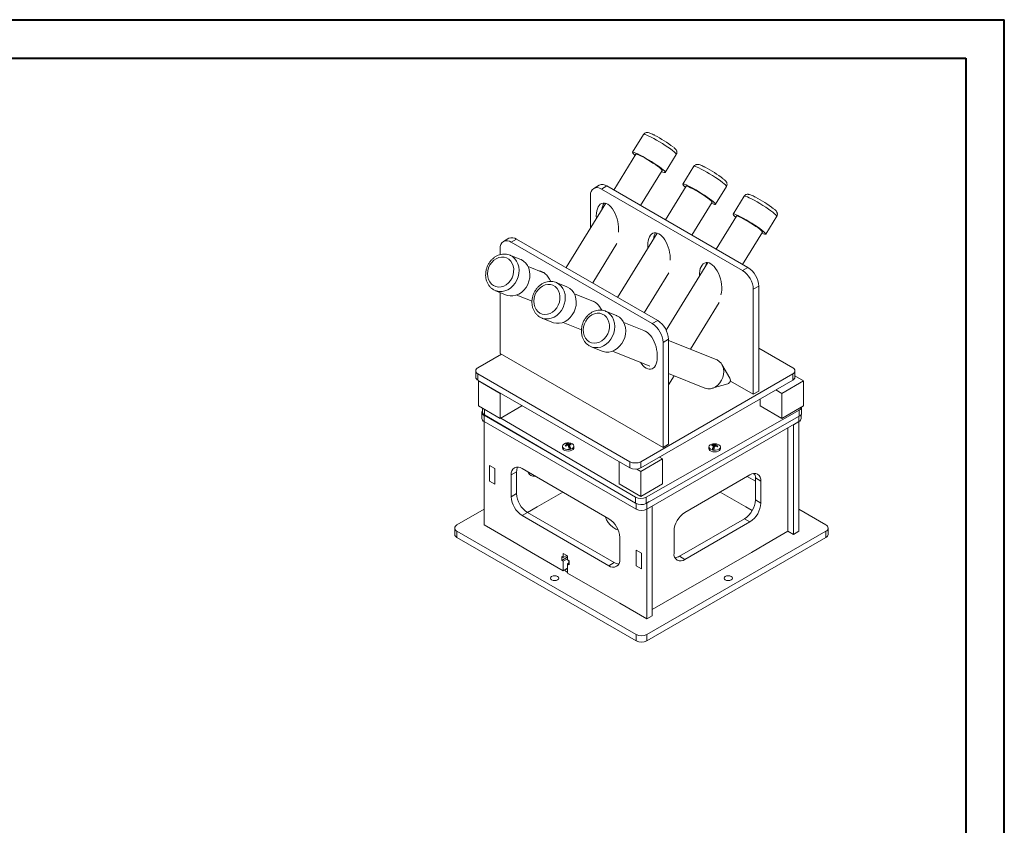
# Model space of a CAD drawing. Header units: millimetres. Extents: x 0 to 594, y 0 to 420.
# Tile 3 of 3: x 337 to 594, y 210 to 420. Entities that reach past the tile are written whole.
import ezdxf

# ---------------------------------------------------------------- set-up
doc = ezdxf.new("R2010")
doc.units = ezdxf.units.MM

msp = doc.modelspace()

# ---------------------------------------------------------------- linework, layer by layer
at = {"color": 7, "linetype": 'Continuous', "lineweight": 40}
for p, q in [((0.079, 420.215), (594.079, 420.215)), ((594.079, 0.215), (594.079, 420.215)), ((25.079, 410.215), (584.079, 410.215)), ((584.079, 410.215), (584.079, 10.215))]:
    msp.add_line(p, q, dxfattribs=at)
at = {"color": 7, "linetype": 'Continuous', "lineweight": 15}
for p, q in [((500.074, 390.301), (497.205, 385.644)), ((498.057, 385.119), (492.322, 375.808)), ((505.72, 380.399), (508.588, 385.057)), ((499.253, 371.807), (504.868, 380.924)), ((513.151, 381.994), (510.283, 377.337)), ((488.477, 377.071), (487.063, 376.254)), ((489.063, 376.056), (490.477, 376.873)), ((525.833, 354.83), (489.063, 376.056)), ((527.247, 355.646), (490.477, 376.873)), ((511.134, 376.813), (505.743, 368.06)), ((518.797, 372.093), (521.666, 376.75)), ((490.192, 372.351), (479.864, 355.583)), ((486.235, 374.423), (486.235, 365.926)), ((512.674, 364.059), (517.946, 372.617)), ((526.261, 374.203), (523.392, 369.546)), ((524.244, 369.021), (518.954, 360.433)), ((531.907, 364.301), (534.775, 368.958)), ((503.611, 364.6), (493.285, 347.835)), ((525.885, 356.432), (531.055, 364.826)), ((464.97, 363.225), (463.555, 362.408)), ((466.969, 363.027), (465.555, 362.21)), ((465.555, 362.21), (502.325, 340.984)), ((466.969, 363.027), (503.739, 341.8)), ((486.795, 351.582), (493.117, 361.845)), ((462.727, 358.983), (462.727, 360.577)), ((468.029, 357.722), (465.179, 358.861)), ((516.781, 356.904), (505.943, 339.309)), ((474.236, 354.167), (469.97, 355.87)), ((500.216, 343.834), (506.629, 354.245)), ((525.833, 354.83), (527.247, 355.646)), ((480.093, 350.589), (477.243, 351.728)), ((461.529, 349.551), (461.008, 349.8)), ((461.47, 349.574), (464.32, 348.436)), ((462.727, 333.223), (462.727, 349.072)), ((528.661, 349.931), (530.075, 350.747)), ((528.661, 322.577), (528.661, 349.931)), ((530.075, 323.393), (530.075, 350.747)), ((467.003, 348.441), (470.989, 346.849)), ((487.436, 346.58), (482.034, 348.737)), ((512.267, 334.323), (519.753, 346.475)), ((492.98, 343.102), (490.13, 344.24)), ((473.593, 342.418), (473.072, 342.667)), ((473.534, 342.441), (476.384, 341.303)), ((479.067, 341.308), (483.878, 339.386)), ((503.739, 341.8), (502.325, 340.984)), ((500.584, 338.988), (494.921, 341.25)), ((506.567, 336.901), (505.153, 336.085)), ((506.567, 336.901), (506.567, 309.547)), ((519.016, 331.627), (506.567, 336.599)), ((486.481, 334.931), (485.959, 335.18)), ((486.421, 334.954), (489.271, 333.815)), ((491.954, 333.821), (501.735, 329.914)), ((505.153, 336.085), (505.153, 308.731)), ((538.932, 329.495), (530.075, 334.608)), ((463.046, 333.038), (456.907, 329.495)), ((505.153, 308.731), (462.727, 333.223)), ((456.322, 328.678), (456.322, 327.045)), ((522.565, 326.752), (520.451, 330.365)), ((539.518, 327.045), (539.518, 328.678)), ((456.907, 327.862), (496.505, 305.002)), ((456.907, 327.862), (456.907, 326.229)), ((456.907, 326.229), (496.505, 303.369)), ((457.129, 326.101), (457.056, 326.059)), ((457.056, 326.059), (462.713, 322.793)), ((457.056, 326.059), (457.056, 319.527)), ((499.334, 305.002), (538.932, 327.862)), ((499.334, 303.369), (538.932, 326.229)), ((506.567, 327.984), (516.049, 324.198)), ((506.567, 325.069), (508.008, 327.409)), ((522.679, 326.03), (528.661, 322.577)), ((536.114, 322.817), (541.77, 326.083)), ((538.932, 327.862), (538.932, 326.229)), ((541.77, 326.083), (539.518, 327.383)), ((541.77, 326.083), (541.77, 319.55)), ((517.958, 324.124), (521.98, 325.286)), ((528.661, 322.577), (530.075, 323.393)), ((534.568, 323.709), (536.114, 322.817)), ((462.713, 322.793), (462.786, 322.835)), ((462.713, 322.793), (462.713, 316.261)), ((530.457, 321.336), (530.457, 319.55)), ((536.114, 322.817), (536.114, 316.285)), ((457.056, 319.527), (462.713, 316.261)), ((458.052, 318.952), (458.052, 317.986)), ((462.713, 316.261), (468.37, 319.527)), ((468.37, 319.612), (468.37, 319.527)), ((500.765, 295.772), (540.65, 318.465)), ((530.457, 319.55), (536.114, 316.285)), ((536.114, 316.285), (541.77, 319.55)), ((540.65, 318.465), (540.65, 316.832)), ((541.246, 317.654), (541.246, 319.247)), ((457.913, 317.9), (457.913, 316.267)), ((458.498, 317.084), (478.29, 305.658)), ((458.498, 317.084), (458.498, 315.451)), ((458.627, 317.175), (497.937, 294.151)), ((462.846, 316.338), (497.937, 295.784)), ((500.765, 294.139), (540.65, 316.832)), ((541.109, 316.267), (541.109, 317.234)), ((458.498, 315.451), (458.498, 288.505)), ((458.498, 315.451), (498.096, 292.591)), ((500.925, 292.591), (540.523, 315.451)), ((537.694, 313.818), (537.694, 303.203)), ((539.109, 314.634), (540.523, 315.451)), ((539.109, 286.055), (539.109, 314.634)), ((540.523, 286.872), (540.523, 315.451)), ((478.919, 309.041), (478.919, 308.633)), ((479.798, 309.083), (479.648, 309.306)), ((480.066, 309.878), (480.066, 309.883)), ((480.533, 309.184), (480.066, 309.878)), ((480.161, 309.515), (480.161, 309.234)), ((480.533, 309.599), (480.533, 309.184)), ((480.683, 309.218), (480.533, 309.184)), ((480.683, 309.375), (480.683, 308.962)), ((481.144, 308.278), (480.683, 308.962)), ((480.772, 308.194), (480.772, 308.2)), ((481.046, 309.621), (481.196, 309.397)), ((481.046, 309.621), (481.046, 309.393)), ((481.144, 308.284), (481.144, 308.278)), ((481.919, 308.633), (481.919, 309.041)), ((506.567, 309.547), (505.153, 308.731)), ((517.102, 308.83), (517.102, 308.422)), ((517.823, 309.171), (517.96, 309.397)), ((518.341, 308.746), (517.918, 308.054)), ((517.918, 308.054), (517.918, 308.059)), ((517.96, 309.397), (517.96, 309.176)), ((518.295, 307.982), (518.295, 307.977)), ((518.341, 309.159), (518.341, 308.746)), ((518.479, 308.971), (518.341, 308.999)), ((518.908, 309.672), (518.479, 308.971)), ((518.479, 309.385), (518.479, 308.971)), ((518.903, 309.671), (518.602, 309.697)), ((518.856, 309.308), (518.856, 309.035)), ((518.908, 309.678), (518.908, 309.672)), ((519.375, 309.109), (519.237, 308.883)), ((520.102, 308.422), (520.102, 308.83)), ((499.319, 302.457), (504.975, 305.723)), ((504.975, 305.723), (504.193, 306.175)), ((504.975, 305.723), (504.975, 299.191)), ((459.913, 304.019), (461.327, 303.203)), ((459.913, 299.936), (459.913, 304.019)), ((461.327, 299.12), (461.327, 303.203)), ((491.025, 290.141), (468.398, 303.203)), ((493.662, 305.011), (493.662, 299.191)), ((496.505, 305.002), (496.505, 303.369)), ((498.29, 303.051), (499.319, 302.457)), ((499.334, 305.002), (499.334, 303.369)), ((537.694, 299.12), (537.694, 303.203)), ((465.57, 301.57), (466.984, 302.386)), ((465.57, 301.57), (465.57, 295.854)), ((466.984, 302.386), (466.984, 296.67)), ((499.319, 302.457), (499.319, 295.925)), ((510.824, 291.773), (527.795, 301.57)), ((527.086, 301.161), (529.209, 299.936)), ((528.625, 301.906), (529.085, 301.64)), ((529.209, 300.753), (530.623, 299.937)), ((529.209, 300.753), (529.209, 295.038)), ((459.913, 299.936), (461.327, 299.12)), ((493.662, 299.191), (499.319, 295.925)), ((499.319, 295.925), (504.975, 299.191)), ((530.623, 299.937), (530.623, 294.221)), ((537.694, 299.12), (537.694, 286.872)), ((465.57, 295.854), (466.984, 296.67)), ((479.007, 297.078), (472.287, 293.199)), ((497.937, 295.784), (497.937, 294.151)), ((500.765, 295.772), (500.765, 294.139)), ((520.014, 297.078), (526.734, 293.199)), ((451.427, 288.505), (458.498, 292.587)), ((472.287, 293.199), (469.813, 291.771)), ((500.795, 294.156), (500.925, 294.224)), ((500.925, 294.224), (501.555, 294.588)), ((500.925, 294.224), (500.925, 292.591)), ((500.925, 292.591), (502.339, 293.408)), ((500.925, 264.012), (500.925, 292.591)), ((502.339, 264.829), (502.339, 293.408)), ((528.38, 292.249), (526.734, 293.199)), ((529.209, 295.038), (530.623, 294.221)), ((540.523, 292.587), (547.594, 288.505)), ((468.398, 290.955), (469.812, 291.771)), ((468.398, 290.955), (491.025, 277.893)), ((469.812, 291.771), (492.44, 278.709)), ((526.381, 290.139), (509.41, 280.342)), ((526.381, 290.139), (527.795, 289.322)), ((450.842, 287.688), (450.842, 286.055)), ((458.498, 288.505), (465.57, 284.422)), ((527.795, 289.322), (510.824, 279.525)), ((548.18, 286.055), (548.18, 287.688)), ((498.096, 259.93), (451.427, 286.872)), ((451.427, 285.239), (451.427, 286.872)), ((498.096, 258.297), (451.427, 285.239)), ((493.854, 279.526), (493.854, 285.242)), ((547.594, 286.872), (500.925, 259.93)), ((547.594, 285.239), (500.925, 258.297)), ((507.996, 281.159), (507.996, 286.875)), ((537.694, 286.872), (533.452, 284.422)), ((537.694, 286.872), (539.109, 286.055)), ((539.109, 286.055), (540.523, 286.872)), ((547.594, 285.239), (547.594, 286.872)), ((470.873, 281.361), (465.57, 284.422)), ((533.452, 284.422), (528.148, 281.361)), ((470.873, 281.361), (479.146, 276.585)), ((478.739, 280.29), (479.146, 280.055)), ((478.739, 279.269), (478.739, 280.29)), ((478.739, 279.269), (480.154, 280.086)), ((479.146, 281.076), (480.277, 280.423)), ((479.146, 280.055), (479.146, 281.076)), ((479.146, 280.055), (480.03, 280.566)), ((480.154, 280.086), (480.154, 280.494)), ((480.277, 280.014), (480.154, 280.086)), ((480.277, 280.423), (480.277, 279.402)), ((498.096, 281.976), (499.511, 281.16)), ((498.096, 277.893), (498.096, 281.976)), ((499.511, 277.077), (499.511, 281.16)), ((509.41, 280.342), (510.824, 279.525)), ((528.148, 281.361), (510.471, 271.156)), ((479.146, 279.035), (478.739, 279.269)), ((479.146, 279.035), (480.277, 279.688)), ((479.146, 276.585), (479.146, 279.035)), ((479.146, 276.585), (480.277, 277.238)), ((480.277, 279.402), (480.684, 279.167)), ((480.277, 278.381), (480.684, 278.616)), ((480.277, 278.381), (480.277, 275.932)), ((480.684, 278.147), (480.277, 278.381)), ((480.56, 278.545), (480.56, 279.239)), ((480.684, 279.167), (480.684, 278.147)), ((491.025, 277.893), (492.44, 278.709)), ((498.096, 277.893), (499.511, 277.077)), ((480.277, 275.932), (488.551, 271.156)), ((493.854, 268.094), (488.551, 271.156)), ((510.471, 271.156), (505.168, 268.094)), ((493.854, 268.094), (500.925, 264.012)), ((505.168, 268.094), (502.339, 266.462)), ((500.925, 264.012), (502.339, 264.829)), ((498.096, 258.297), (498.096, 259.93)), ((500.925, 258.297), (500.925, 259.93))]:
    msp.add_line(p, q, dxfattribs=at)
at = {"color": 8, "linetype": 'Continuous', "lineweight": 15}
for p, q in [((458.627, 318.62), (458.627, 317.175)), ((540.523, 316.759), (540.523, 315.451)), ((498.096, 294.067), (498.096, 292.591))]:
    msp.add_line(p, q, dxfattribs=at)
at = {"color": 8, "linetype": 'Continuous', "lineweight": 15, "flags": 128}
for points in [[(502.035, 389.589), (501.43, 389.889), (500.918, 390.118), (500.516, 390.268), (500.236, 390.335), (500.089, 390.317), (500.074, 390.301)], [(508.588, 385.057), (508.597, 385.082), (508.54, 385.226), (508.347, 385.449), (508.026, 385.744), (507.586, 386.101), (507.041, 386.509), (506.409, 386.954), (505.71, 387.423), (504.967, 387.9), (504.204, 388.369), (503.444, 388.817), (502.714, 389.228), (502.035, 389.589)], [(515.112, 381.282), (514.507, 381.582), (513.995, 381.811), (513.593, 381.961), (513.314, 382.029), (513.166, 382.01), (513.151, 381.994)], [(521.666, 376.75), (521.674, 376.775), (521.617, 376.919), (521.425, 377.143), (521.103, 377.437), (520.663, 377.794), (520.118, 378.202), (519.486, 378.648), (518.787, 379.116), (518.044, 379.593), (517.281, 380.063), (516.522, 380.51), (515.791, 380.921), (515.112, 381.282)], [(528.222, 373.491), (527.617, 373.791), (527.105, 374.019), (526.703, 374.17), (526.423, 374.237), (526.276, 374.219), (526.261, 374.203)], [(534.775, 368.958), (534.784, 368.984), (534.727, 369.128), (534.534, 369.351), (534.213, 369.646), (533.773, 370.003), (533.228, 370.411), (532.596, 370.856), (531.897, 371.325), (531.154, 371.801), (530.391, 372.271), (529.631, 372.719), (528.901, 373.13), (528.222, 373.491)], [(465.349, 358.787), (465.954, 358.429), (466.513, 357.917), (466.971, 357.286), (467.311, 356.556), (467.523, 355.752), (467.6, 354.898), (467.54, 354.022), (467.344, 353.152), (467.019, 352.317), (466.575, 351.542), (466.027, 350.854), (465.392, 350.274), (464.69, 349.82), (463.945, 349.508), (463.179, 349.347), (462.418, 349.343), (461.687, 349.496), (461.529, 349.551)], [(477.413, 351.654), (478.017, 351.296), (478.577, 350.784), (479.035, 350.153), (479.375, 349.423), (479.587, 348.619), (479.664, 347.765), (479.604, 346.889), (479.408, 346.019), (479.083, 345.184), (478.639, 344.409), (478.091, 343.721), (477.456, 343.141), (476.754, 342.687), (476.008, 342.375), (475.243, 342.214), (474.482, 342.21), (473.751, 342.363), (473.593, 342.418)], [(490.301, 344.167), (490.905, 343.809), (491.465, 343.297), (491.922, 342.666), (492.262, 341.936), (492.474, 341.131), (492.552, 340.277), (492.491, 339.401), (492.295, 338.532), (491.97, 337.696), (491.527, 336.922), (490.978, 336.234), (490.343, 335.654), (489.642, 335.2), (488.896, 334.888), (488.131, 334.727), (487.37, 334.723), (486.638, 334.875), (486.481, 334.931)]]:
    msp.add_lwpolyline(points, dxfattribs=at)
at = {"color": 7, "linetype": 'Continuous', "lineweight": 15, "flags": 128}
for points in [[(497.892, 384.852), (497.592, 385.112), (497.334, 385.372), (497.209, 385.557), (497.22, 385.66), (497.368, 385.678), (497.647, 385.611), (498.049, 385.46), (498.561, 385.232), (499.166, 384.932)], [(498.057, 385.119), (498.165, 385.149), (498.409, 385.093), (498.778, 384.953), (499.257, 384.734), (499.827, 384.445), (500.463, 384.097), (501.141, 383.706), (501.831, 383.286), (502.507, 382.856), (503.139, 382.432), (503.703, 382.032), (504.176, 381.673), (504.537, 381.37), (504.772, 381.133), (504.872, 380.975), (504.868, 380.924)], [(499.166, 384.932), (499.845, 384.571), (500.576, 384.16), (501.335, 383.712), (502.099, 383.242), (502.842, 382.766), (503.54, 382.297), (504.172, 381.852), (504.717, 381.444), (505.157, 381.087), (505.479, 380.792), (505.671, 380.569), (505.728, 380.425), (505.648, 380.364), (505.434, 380.388), (505.092, 380.497), (504.704, 380.656)], [(510.969, 376.545), (510.669, 376.806), (510.411, 377.066), (510.286, 377.25), (510.297, 377.353), (510.445, 377.371), (510.724, 377.304), (511.127, 377.154), (511.638, 376.925), (512.243, 376.625)], [(511.134, 376.813), (511.242, 376.842), (511.486, 376.787), (511.855, 376.647), (512.335, 376.427), (512.904, 376.138), (513.54, 375.791), (514.218, 375.399), (514.908, 374.979), (515.584, 374.549), (516.216, 374.125), (516.78, 373.726), (517.253, 373.367), (517.614, 373.063), (517.849, 372.827), (517.949, 372.668), (517.946, 372.617)], [(512.243, 376.625), (512.922, 376.264), (513.653, 375.853), (514.412, 375.406), (515.176, 374.936), (515.919, 374.459), (516.617, 373.99), (517.249, 373.545), (517.794, 373.137), (518.234, 372.78), (518.556, 372.485), (518.748, 372.262), (518.805, 372.118), (518.725, 372.057), (518.511, 372.082), (518.169, 372.191), (517.781, 372.35)], [(524.079, 368.754), (523.779, 369.014), (523.521, 369.274), (523.396, 369.458), (523.407, 369.561), (523.555, 369.58), (523.834, 369.513), (524.236, 369.362), (524.748, 369.133), (525.353, 368.834)], [(524.244, 369.021), (524.352, 369.05), (524.596, 368.995), (524.965, 368.855), (525.444, 368.636), (526.014, 368.347), (526.65, 367.999), (527.328, 367.607), (528.018, 367.188), (528.694, 366.757), (529.326, 366.334), (529.89, 365.934), (530.363, 365.575), (530.724, 365.271), (530.959, 365.035), (531.059, 364.876), (531.055, 364.826)], [(525.353, 368.834), (526.032, 368.472), (526.763, 368.061), (527.522, 367.614), (528.286, 367.144), (529.029, 366.667), (529.727, 366.199), (530.359, 365.753), (530.904, 365.346), (531.344, 364.989), (531.666, 364.694), (531.858, 364.471), (531.915, 364.326), (531.835, 364.265), (531.621, 364.29), (531.279, 364.399), (530.891, 364.558)], [(460.953, 350.89), (461.569, 350.624), (462.237, 350.514), (462.928, 350.563), (463.613, 350.771), (464.266, 351.129), (464.859, 351.621), (465.368, 352.228), (465.772, 352.925), (466.054, 353.683), (466.204, 354.472), (466.214, 355.258), (466.085, 356.011), (465.822, 356.699), (465.435, 357.293), (464.94, 357.77), (464.359, 358.11), (463.713, 358.299), (463.031, 358.33), (462.339, 358.201), (461.666, 357.917), (461.04, 357.49), (460.487, 356.937), (460.028, 356.282), (459.683, 355.55), (459.466, 354.773), (459.385, 353.981), (459.445, 353.208), (459.642, 352.484), (459.969, 351.839), (460.412, 351.301), (460.953, 350.89)], [(464.32, 348.436), (464.537, 348.357), (465.269, 348.205), (466.029, 348.209), (466.795, 348.37), (467.54, 348.682), (468.242, 349.135), (468.877, 349.716), (469.425, 350.404), (469.869, 351.178), (470.194, 352.014), (470.39, 352.883), (470.45, 353.759), (470.373, 354.613), (470.161, 355.418), (469.821, 356.147), (469.364, 356.778), (468.804, 357.29), (468.159, 357.667), (468.029, 357.722)], [(465.179, 358.861), (465.309, 358.805), (465.349, 358.787)], [(477.243, 351.728), (477.373, 351.672), (477.413, 351.654)], [(473.017, 343.757), (473.633, 343.491), (474.301, 343.381), (474.991, 343.43), (475.677, 343.638), (476.33, 343.996), (476.923, 344.488), (477.432, 345.095), (477.835, 345.792), (478.118, 346.55), (478.268, 347.339), (478.278, 348.125), (478.149, 348.878), (477.886, 349.566), (477.499, 350.16), (477.004, 350.637), (476.423, 350.977), (475.777, 351.166), (475.095, 351.197), (474.403, 351.068), (473.73, 350.784), (473.104, 350.357), (472.551, 349.804), (472.092, 349.149), (471.747, 348.418), (471.53, 347.64), (471.449, 346.848), (471.509, 346.075), (471.706, 345.351), (472.033, 344.706), (472.476, 344.168), (473.017, 343.757)], [(476.384, 341.303), (476.601, 341.224), (477.333, 341.072), (478.093, 341.076), (478.859, 341.237), (479.604, 341.549), (480.306, 342.002), (480.941, 342.583), (481.489, 343.271), (481.933, 344.045), (482.258, 344.881), (482.454, 345.75), (482.514, 346.626), (482.437, 347.48), (482.225, 348.285), (481.885, 349.014), (481.428, 349.645), (480.868, 350.157), (480.223, 350.534), (480.093, 350.589)], [(490.13, 344.24), (490.261, 344.185), (490.301, 344.167)], [(485.904, 336.27), (486.521, 336.004), (487.188, 335.894), (487.879, 335.943), (488.565, 336.151), (489.217, 336.508), (489.81, 337.001), (490.319, 337.608), (490.723, 338.304), (491.006, 339.063), (491.155, 339.851), (491.166, 340.638), (491.037, 341.391), (490.773, 342.078), (490.386, 342.673), (489.892, 343.15), (489.31, 343.49), (488.665, 343.679), (487.982, 343.71), (487.29, 343.58), (486.618, 343.296), (485.992, 342.869), (485.438, 342.317), (484.979, 341.662), (484.634, 340.93), (484.417, 340.153), (484.337, 339.361), (484.396, 338.587), (484.594, 337.864), (484.92, 337.219), (485.363, 336.681), (485.904, 336.27)], [(489.271, 333.815), (489.489, 333.737), (490.22, 333.585), (490.981, 333.589), (491.746, 333.75), (492.492, 334.062), (493.193, 334.515), (493.829, 335.095), (494.377, 335.784), (494.821, 336.558), (495.146, 337.393), (495.342, 338.263), (495.402, 339.139), (495.325, 339.993), (495.113, 340.798), (494.773, 341.527), (494.315, 342.158), (493.755, 342.67), (493.111, 343.047), (492.98, 343.102)], [(516.049, 324.198), (516.133, 324.165), (516.79, 324.015), (517.478, 324.024), (518.167, 324.192), (518.831, 324.512), (519.442, 324.972), (519.974, 325.552), (520.406, 326.228), (520.721, 326.974), (520.905, 327.758), (520.951, 328.548), (520.857, 329.313), (520.627, 330.02), (520.271, 330.64), (519.802, 331.149), (519.24, 331.526), (519.016, 331.627)], [(479.693, 309.799), (479.278, 309.604), (479.008, 309.336), (478.919, 309.031), (479.021, 308.727), (479.302, 308.464), (479.725, 308.274), (480.237, 308.182), (480.772, 308.2)], [(478.919, 308.633), (478.981, 308.387), (479.197, 308.131), (479.546, 307.929), (479.99, 307.803), (480.48, 307.768), (480.963, 307.826)], [(481.144, 308.284), (481.56, 308.479), (481.829, 308.747), (481.919, 309.052), (481.817, 309.356), (481.536, 309.619), (481.113, 309.809), (480.601, 309.901), (480.066, 309.883)], [(480.963, 307.826), (481.387, 307.972), (481.707, 308.189), (481.887, 308.455), (481.919, 308.633)], [(518.172, 309.66), (517.865, 309.584), (517.453, 309.387), (517.187, 309.118), (517.102, 308.813), (517.208, 308.509), (517.492, 308.247), (517.918, 308.059)], [(517.102, 308.422), (517.144, 308.216), (517.339, 307.954), (517.67, 307.743), (518.102, 307.605)], [(518.102, 307.605), (518.589, 307.556), (519.076, 307.6), (519.513, 307.734), (519.85, 307.942), (520.052, 308.202), (520.102, 308.422)], [(518.295, 307.982), (518.831, 307.974), (519.338, 308.075), (519.75, 308.273), (520.016, 308.542), (520.101, 308.847), (519.995, 309.15), (519.711, 309.413), (519.285, 309.601)], [(470.397, 302.049), (470.144, 302.009), (470.063, 302.002)], [(490.084, 290.684), (490.122, 290.527), (490.384, 289.84), (490.796, 289.179), (491.351, 288.554), (492.04, 287.974), (492.852, 287.451), (493.459, 287.135)], [(477.661, 275.075), (477.9, 274.869), (477.983, 274.626), (477.9, 274.383), (477.661, 274.177), (477.304, 274.039), (476.883, 273.991), (476.462, 274.039), (476.105, 274.177), (475.867, 274.383), (475.783, 274.626), (475.867, 274.869), (476.105, 275.075), (476.462, 275.212), (476.883, 275.261), (477.304, 275.212), (477.661, 275.075)], [(480.277, 276.212), (480.113, 276.24), (479.853, 276.34), (479.68, 276.49), (479.619, 276.667), (479.68, 276.843), (479.853, 276.993), (480.113, 277.093), (480.277, 277.121)], [(522.916, 275.075), (523.154, 274.869), (523.238, 274.626), (523.154, 274.383), (522.916, 274.177), (522.559, 274.039), (522.138, 273.991), (521.717, 274.039), (521.36, 274.177), (521.122, 274.383), (521.038, 274.626), (521.122, 274.869), (521.36, 275.075), (521.717, 275.212), (522.138, 275.261), (522.559, 275.212), (522.916, 275.075)]]:
    msp.add_lwpolyline(points, dxfattribs=at)
at = {"color": 7, "linetype": 'Continuous', "lineweight": 15}
for centre, radius, start, end in [((489.137, 363.12), 30.299, 52.13276, 62.73827), ((502.214, 354.813), 30.3, 52.13274, 62.73819), ((489.306, 375.237), 2.012, 54.38251, 114.30702), ((487.959, 374.703), 1.747, 50.79675, 189.214), ((515.324, 347.022), 30.299, 52.13277, 62.73827), ((464.451, 360.857), 1.747, 50.79675, 189.214), ((465.798, 361.391), 2.012, 54.38251, 114.30702), ((522.52, 349.651), 6.147, 2.60547, 57.39452), ((523.934, 350.468), 6.147, 2.60547, 57.39452), ((500.427, 336.622), 6.147, 2.60547, 57.39452), ((499.012, 335.805), 6.147, 2.60547, 57.39452), ((457.217, 328.678), 0.873, 110.78348, 249.21633), ((538.622, 328.678), 0.873, 290.78341, 69.2165), ((457.323, 327.145), 1.006, 185.69522, 245.62486), ((521.702, 326.247), 1, 329.86038, 30.33754), ((538.517, 327.145), 1.006, 294.37461, 354.30524), ((521.702, 326.247), 1, 286.12018, 329.86038), ((458.796, 317.891), 0.861, 149.88098, 249.75006), ((540.283, 319.358), 0.965, 292.32512, 355.79846), ((458.914, 316.367), 1.006, 185.69517, 245.62491), ((459.046, 318.082), 0.999, 185.52975, 245.23191), ((540.108, 316.367), 1.006, 294.37474, 354.30511), ((540.283, 317.725), 0.965, 292.32512, 355.79846), ((480.373, 307.642), 2.257, 97.81022, 107.5211), ((480.465, 310.43), 2.256, 277.80891, 287.52243), ((518.566, 310.269), 2.308, 253.69981, 263.26523), ((518.637, 307.38), 2.308, 73.69844, 83.2666), ((467.294, 301.85), 1.747, 50.7967, 189.21407), ((469.531, 302.48), 2.549, 154.2913, 182.10514), ((497.92, 307.732), 3.074, 242.60979, 297.39027), ((497.92, 306.099), 3.074, 242.60979, 297.39027), ((471.419, 302.718), 1.536, 195.22915, 284.77635), ((528.899, 300.217), 1.747, 350.786, 129.20325), ((526.661, 300.847), 2.549, 357.896, 25.70743), ((471.71, 296.134), 6.147, 182.60546, 237.39453), ((473.125, 296.95), 6.147, 182.60546, 237.39453), ((499.362, 298.507), 3.074, 242.36869, 297.15112), ((499.362, 296.874), 3.074, 242.36869, 297.15112), ((499.511, 295.321), 3.074, 242.60979, 297.39027), ((523.068, 295.317), 6.147, 302.60549, 357.3945), ((524.482, 294.501), 6.147, 302.60549, 357.3945), ((487.713, 284.962), 6.147, 2.60546, 57.39452), ((514.137, 286.595), 6.147, 122.60548, 177.39452), ((451.737, 287.688), 0.873, 110.7832, 249.21699), ((547.284, 287.688), 0.873, 290.78345, 69.21655), ((451.843, 286.155), 1.006, 185.69447, 245.62575), ((547.179, 286.155), 1.006, 294.37499, 354.30486), ((509.72, 280.879), 1.747, 170.78597, 309.20329), ((508.056, 282.501), 2.549, 274.29589, 302.10126), ((492.13, 279.246), 1.747, 230.79671, 9.21407), ((493.794, 280.868), 2.549, 237.89862, 265.70432), ((499.511, 262.66), 3.074, 242.60961, 297.39033), ((499.511, 261.027), 3.074, 242.60961, 297.39033)]:
    msp.add_arc(centre, radius, start, end, dxfattribs=at)
at = {"color": 8, "linetype": 'Continuous', "lineweight": 15}
msp.add_arc((521.661, 326.263), 1.028, 288.05955, 28.39831, dxfattribs=at)
at = {"color": 7, "linetype": 'Continuous', "lineweight": 15}
for centre, start_param, end_param in [((490.654, 367.381), 4.0462593, 7.5113323), ((492.068, 368.197), 0.4392574, 0.9042719), ((504.089, 359.625), 4.138352, 7.5059119), ((505.503, 360.441), 0.4392574, 0.8955017), ((517.524, 351.869), 3.8458867, 7.4126311), ((518.938, 352.686), 0.4392574, 0.7161942), ((473.864, 349.657), 5.0556449, 6.1504382), ((487.299, 341.901), 5.1153709, 6.069704), ((500.734, 334.145), 2.664011, 5.971367), ((500.734, 334.145), 2.1281331, 2.664011)]:
    msp.add_ellipse(centre, major_axis=(-1.341, 5.004), ratio=0.5176381, start_param=start_param, end_param=end_param, dxfattribs=at)
for points, knots in [([(502.952, 390.096), (502.855, 390.145), (502.569, 390.291), (502.139, 390.492), (501.678, 390.678), (501.343, 390.781), (501.008, 390.817), (500.708, 390.783), (500.409, 390.656), (500.179, 390.479), (500.105, 390.331), (500.084, 390.289)], [0, 0, 0, 0, 0.0874769, 0.2584612, 0.4348025, 0.6310226, 0.7273769, 0.8044382, 0.8844517, 0.9677222, 1, 1, 1, 1]), ([(508.585, 385.071), (508.636, 385.167), (508.739, 385.359), (508.754, 385.676), (508.699, 385.951), (508.597, 386.174), (508.467, 386.368), (508.265, 386.595), (508.088, 386.769), (507.921, 386.903), (507.91, 386.913)], [0, 0, 0, 0, 0.1083068, 0.2182225, 0.3195461, 0.4229131, 0.5412075, 0.7015465, 0.9797501, 1, 1, 1, 1]), ([(516.029, 381.789), (515.932, 381.839), (515.646, 381.984), (515.216, 382.186), (514.755, 382.372), (514.42, 382.474), (514.085, 382.51), (513.786, 382.477), (513.486, 382.349), (513.256, 382.173), (513.182, 382.024), (513.162, 381.983)], [0, 0, 0, 0, 0.0874767, 0.2584613, 0.4348027, 0.631023, 0.7273775, 0.8044394, 0.8844529, 0.9677236, 1, 1, 1, 1]), ([(521.662, 376.765), (521.713, 376.86), (521.816, 377.053), (521.831, 377.369), (521.776, 377.645), (521.674, 377.868), (521.544, 378.061), (521.342, 378.289), (521.165, 378.462), (520.998, 378.597), (520.987, 378.606)], [0, 0, 0, 0, 0.10830889, 0.21822228, 0.31954813, 0.42291504, 0.54120949, 0.70154838, 0.97975184, 1, 1, 1, 1]), ([(529.139, 373.998), (529.042, 374.047), (528.756, 374.193), (528.326, 374.394), (527.865, 374.58), (527.53, 374.683), (527.195, 374.718), (526.895, 374.685), (526.596, 374.558), (526.366, 374.381), (526.292, 374.232), (526.271, 374.191)], [0, 0, 0, 0, 0.0874767, 0.2584612, 0.4348025, 0.6310225, 0.7273769, 0.804438, 0.8844514, 0.9677222, 1, 1, 1, 1]), ([(534.772, 368.973), (534.823, 369.069), (534.926, 369.261), (534.941, 369.577), (534.886, 369.853), (534.784, 370.076), (534.654, 370.269), (534.452, 370.497), (534.275, 370.67), (534.108, 370.805), (534.097, 370.814)], [0, 0, 0, 0, 0.1083068, 0.2182224, 0.319546, 0.4229153, 0.5412074, 0.7015466, 0.9797501, 1, 1, 1, 1]), ([(465.357, 358.765), (465.262, 358.813), (464.951, 358.972), (464.37, 359.101), (463.642, 359.153), (462.906, 359.061), (462.182, 358.838), (461.489, 358.487), (460.845, 358.016), (460.268, 357.439), (459.774, 356.77), (459.379, 356.028), (459.093, 355.233), (458.926, 354.407), (458.884, 353.573), (458.969, 352.755), (459.181, 351.977), (459.514, 351.262), (459.959, 350.635), (460.451, 350.151), (460.813, 349.918), (460.966, 349.82)], [0, 0, 0, 0, 0.0237225, 0.0772511, 0.1306538, 0.1841931, 0.2380969, 0.2924771, 0.3473254, 0.4025589, 0.4580704, 0.5137747, 0.569619, 0.6255759, 0.6816178, 0.7376944, 0.7937069, 0.8495003, 0.9048884, 0.9597183, 1, 1, 1, 1]), ([(477.421, 351.632), (477.326, 351.68), (477.015, 351.839), (476.434, 351.969), (475.706, 352.02), (474.97, 351.928), (474.246, 351.705), (473.553, 351.354), (472.909, 350.883), (472.332, 350.306), (471.838, 349.637), (471.443, 348.895), (471.157, 348.1), (470.99, 347.274), (470.948, 346.44), (471.033, 345.622), (471.245, 344.844), (471.578, 344.129), (472.023, 343.502), (472.515, 343.018), (472.877, 342.785), (473.03, 342.687)], [0, 0, 0, 0, 0.0237225, 0.077251, 0.1306537, 0.184193, 0.2380969, 0.2924771, 0.3473257, 0.4025588, 0.4580704, 0.5137743, 0.569619, 0.6255758, 0.6816177, 0.7376943, 0.7937069, 0.8495003, 0.9048884, 0.9597183, 1, 1, 1, 1]), ([(490.309, 344.144), (490.214, 344.193), (489.903, 344.351), (489.321, 344.481), (488.594, 344.532), (487.857, 344.44), (487.134, 344.217), (486.441, 343.866), (485.797, 343.396), (485.22, 342.819), (484.726, 342.15), (484.33, 341.407), (484.044, 340.612), (483.877, 339.787), (483.835, 338.953), (483.92, 338.135), (484.132, 337.357), (484.465, 336.642), (484.911, 336.015), (485.403, 335.531), (485.765, 335.298), (485.918, 335.2)], [0, 0, 0, 0, 0.0237225, 0.0772511, 0.130654, 0.1841932, 0.238097, 0.2924769, 0.3473258, 0.4025586, 0.4580701, 0.5137744, 0.569619, 0.6255758, 0.6816178, 0.7376943, 0.7937069, 0.8495002, 0.9048883, 0.9597182, 1, 1, 1, 1]), ([(479.648, 309.306), (479.793, 309.374), (479.962, 309.453), (480.136, 309.507), (480.161, 309.515)], [0, 0, 0, 0, 0.8581386, 1, 1, 1, 1]), ([(480.161, 309.515), (480.107, 309.577), (479.953, 309.755), (479.797, 309.814), (479.704, 309.801), (479.693, 309.799)], [0, 0, 0, 0, 0.3204688, 0.9176034, 1, 1, 1, 1]), ([(480.31, 309.291), (480.171, 309.243), (479.998, 309.184), (479.831, 309.1), (479.798, 309.083)], [0, 0, 0, 0, 0.8006115, 1, 1, 1, 1]), ([(480.066, 309.883), (480.117, 309.885), (480.257, 309.891), (480.426, 309.713), (480.533, 309.599)], [0, 0, 0, 0, 0.3603275, 1, 1, 1, 1]), ([(480.419, 309.908), (480.337, 309.907), (480.227, 309.905), (480.119, 309.889), (480.091, 309.885)], [0, 0, 0, 0, 0.749274, 1, 1, 1, 1]), ([(480.772, 308.2), (480.721, 308.352), (480.582, 308.771), (480.416, 309.089), (480.31, 309.291)], [0, 0, 0, 0, 0.3648231, 1, 1, 1, 1]), ([(480.533, 309.599), (480.672, 309.613), (480.845, 309.631), (481.012, 309.622), (481.046, 309.621)], [0, 0, 0, 0, 0.7956817, 1, 1, 1, 1]), ([(481.196, 309.397), (481.051, 309.4), (480.882, 309.403), (480.708, 309.379), (480.683, 309.375)], [0, 0, 0, 0, 0.8583068, 1, 1, 1, 1]), ([(480.683, 309.375), (480.737, 309.277), (480.903, 308.977), (481.048, 308.562), (481.144, 308.284)], [0, 0, 0, 0, 0.3268231, 1, 1, 1, 1]), ([(518.341, 309.159), (518.201, 309.171), (518.025, 309.186), (517.856, 309.174), (517.823, 309.171)], [0, 0, 0, 0, 0.8006146, 1, 1, 1, 1]), ([(517.918, 308.059), (517.965, 308.213), (518.092, 308.633), (518.245, 308.955), (518.341, 309.159)], [0, 0, 0, 0, 0.3648236, 1, 1, 1, 1]), ([(517.96, 309.397), (518.107, 309.403), (518.278, 309.409), (518.454, 309.388), (518.479, 309.385)], [0, 0, 0, 0, 0.8581288, 1, 1, 1, 1]), ([(518.178, 309.66), (518.168, 309.658), (518.145, 309.655), (518.121, 309.65), (518.108, 309.648)], [0, 0, 0, 0, 0.4154787, 1, 1, 1, 1]), ([(518.602, 309.697), (518.519, 309.695), (518.377, 309.692), (518.237, 309.669), (518.178, 309.66)], [0, 0, 0, 0, 0.57857108, 1, 1, 1, 1]), ([(518.719, 309.082), (518.669, 308.983), (518.516, 308.68), (518.384, 308.263), (518.295, 307.982)], [0, 0, 0, 0, 0.3268214, 1, 1, 1, 1]), ([(518.479, 309.385), (518.528, 309.448), (518.669, 309.628), (518.812, 309.691), (518.897, 309.679), (518.908, 309.678)], [0, 0, 0, 0, 0.32046729, 0.91760484, 1, 1, 1, 1]), ([(519.237, 308.883), (519.09, 308.948), (518.919, 309.024), (518.743, 309.075), (518.719, 309.082)], [0, 0, 0, 0, 0.8583062, 1, 1, 1, 1]), ([(519.285, 309.601), (519.238, 309.602), (519.109, 309.606), (518.955, 309.424), (518.856, 309.308)], [0, 0, 0, 0, 0.3603271, 1, 1, 1, 1]), ([(518.856, 309.308), (518.996, 309.263), (519.172, 309.206), (519.34, 309.126), (519.375, 309.109)], [0, 0, 0, 0, 0.7956832, 1, 1, 1, 1])]:
    msp.add_open_spline(points, degree=3, knots=knots, dxfattribs=at)

doc.saveas('drawing.dxf')
